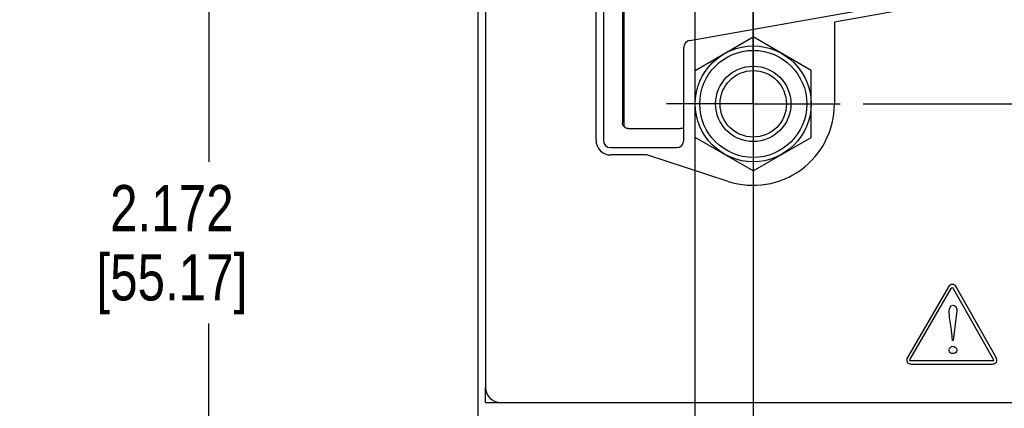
# Model space of a CAD drawing. Header units: inches. Extents: x 0 to 34, y 0 to 22.
# Tile 4 of 30: x 3.2 to 5.9, y 7 to 8. Entities that reach past the tile are written whole.
import ezdxf

# ---------------------------------------------------------------- set-up
doc = ezdxf.new("R2010")
doc.units = ezdxf.units.IN
doc.header["$LTSCALE"] = 1.87
doc.header["$MEASUREMENT"] = 0
doc.linetypes.add('CENTER', pattern=[0.6, 0.375, -0.075, 0.075, -0.075])
doc.layers.get('0').update_dxf_attribs({"linetype": 'CONTINUOUS'})
doc.layers.add('02___PRT_ALL_AXES', color=7, linetype='CONTINUOUS')
doc.layers.add('DIMENSIONS', color=7, linetype='CONTINUOUS')
doc.styles.get("Standard").update_dxf_attribs({"font": 'txt', "width": 0.8})
doc.dimstyles.new('DIMSTYLE_1', dxfattribs={"dimtxt": 0.125, "dimasz": 0.18, "dimexe": 0.125, "dimexo": 0.0625, "dimgap": 0.0625, "dimtad": 0, "dimtih": 1, "dimtoh": 1, "dimdec": 3, "dimlfac": 0.5, "dimzin": 4, "dimdsep": 46, "dimtxsty": 'STANDARD', "dimblk": '_FILLED', "dimblk1": '_FILLED', "dimblk2": '_FILLED', "dimcen": 0.09, "dimadec": 0, "dimazin": 0, "dimtp": 0.001, "dimtm": 0.001, "dimtfac": 1, "dimtdec": 3, "dimtofl": 0, "dimtmove": 0, "dimatfit": 3, "dimldrblk": '_FILLED', "dimfxl": 1, "dimtolj": 1, "dimtzin": 4, "dimarcsym": 0})

# ---------------------------------------------------------------- blocks, each defined once
blk = doc.blocks.new('_FILLED')
at = {"color": 0, "linetype": 'BYBLOCK'}
blk.add_solid([(0, 0), (-1, 0.174), (-1, -0.174)], dxfattribs=at)
blk = doc.blocks.new('*D0')
at = {"layer": 'DIMENSIONS', "color": 2, "linetype": 'CONTINUOUS'}
for p, q in [((5.5306, 11.5845), (6.939, 11.5845)), ((6.814, 11.5845), (6.814, 9.8197)), ((6.814, 7.8049), (6.814, 9.3822)), ((5.5306, 7.8049), (6.939, 7.8049))]:
    blk.add_line(p, q, dxfattribs=at)
at = {"layer": 'DIMENSIONS', "color": 2, "linetype": 'CONTINUOUS', "xscale": 0.18, "yscale": 0.18, "zscale": 0.18}
for p, rotation in [((6.814, 11.5845), 90), ((6.814, 7.8049), 270)]:
    blk.add_blockref('_FILLED', p, dxfattribs=dict(at, rotation=rotation))
at = {"layer": 'DIMENSIONS', "color": 2, "linetype": 'CONTINUOUS', "insert": (6.814, 9.7572), "char_height": 0.125, "width": 0.5, "attachment_point": 2, "line_spacing_factor": 0.9}
blk.add_mtext('1.890\\P[48]', dxfattribs=at)
blk = doc.blocks.new('*D1')
at = {"layer": 'DIMENSIONS', "color": 2, "linetype": 'CONTINUOUS'}
for p, q in [((5.5306, 7.8049), (6.939, 7.8049)), ((6.814, 7.8049), (6.814, 6.5078)), ((6.814, 4.9606), (6.814, 6.0703)), ((6.1265, 4.9606), (6.939, 4.9606))]:
    blk.add_line(p, q, dxfattribs=at)
at = {"layer": 'DIMENSIONS', "color": 2, "linetype": 'CONTINUOUS', "xscale": 0.18, "yscale": 0.18, "zscale": 0.18}
for p, rotation in [((6.814, 7.8049), 90), ((6.814, 4.9606), 270)]:
    blk.add_blockref('_FILLED', p, dxfattribs=dict(at, rotation=rotation))
at = {"layer": 'DIMENSIONS', "color": 2, "linetype": 'CONTINUOUS', "insert": (6.714, 6.4453), "char_height": 0.125, "width": 0.7, "attachment_point": 2, "line_spacing_factor": 0.9}
blk.add_mtext('1.422\\P[36.12]', dxfattribs=at)
blk = doc.blocks.new('*D6')
at = {"layer": 'DIMENSIONS', "color": 2, "linetype": 'CONTINUOUS'}
for p, q in [((5.3713, 9.6947), (3.633, 9.6947)), ((3.758, 9.6947), (3.758, 7.6477)), ((3.758, 5.3506), (3.758, 7.2102)), ((4.8395, 5.3506), (3.633, 5.3506))]:
    blk.add_line(p, q, dxfattribs=at)
at = {"layer": 'DIMENSIONS', "color": 2, "linetype": 'CONTINUOUS', "xscale": 0.18, "yscale": 0.18, "zscale": 0.18}
for p, rotation in [((3.758, 9.6947), 90), ((3.758, 5.3506), 270)]:
    blk.add_blockref('_FILLED', p, dxfattribs=dict(at, rotation=rotation))
at = {"layer": 'DIMENSIONS', "color": 2, "linetype": 'CONTINUOUS', "insert": (3.658, 7.5852), "char_height": 0.125, "width": 0.7, "attachment_point": 2, "line_spacing_factor": 0.9}
blk.add_mtext('2.172\\P[55.17]', dxfattribs=at)
blk = doc.blocks.new('*D8')
at = {"layer": 'DIMENSIONS', "color": 2, "linetype": 'CONTINUOUS'}
for p, q in [((5.2331, 11.522), (5.2331, 4.0856)), ((4.488, 6.288), (4.488, 4.0856)), ((4.488, 4.2106), (4.1082, 4.2106)), ((5.2331, 4.2106), (5.5931, 4.2106))]:
    blk.add_line(p, q, dxfattribs=at)
at = {"layer": 'DIMENSIONS', "color": 2, "linetype": 'CONTINUOUS', "xscale": 0.18, "yscale": 0.18, "zscale": 0.18}
blk.add_blockref('_FILLED', (4.488, 4.2106), dxfattribs=at)
at = {"layer": 'DIMENSIONS', "color": 2, "linetype": 'CONTINUOUS', "xscale": 0.18, "yscale": 0.18, "zscale": 0.18, "rotation": 180}
blk.add_blockref('_FILLED', (5.2331, 4.2106), dxfattribs=at)
at = {"layer": 'DIMENSIONS', "color": 2, "linetype": 'CONTINUOUS', "insert": (3.8457, 4.2731), "char_height": 0.125, "width": 0.6, "attachment_point": 3, "line_spacing_factor": 0.9}
blk.add_mtext('.373\\P[9.46]', dxfattribs=at)
blk = doc.blocks.new('*D9')
at = {"layer": 'DIMENSIONS', "color": 2, "linetype": 'CONTINUOUS'}
for p, q in [((5.2331, 11.522), (5.2331, 3.3356)), ((6.064, 6.288), (6.064, 3.3356)), ((5.2331, 3.4606), (4.8731, 3.4606)), ((6.064, 3.4606), (6.487, 3.4606))]:
    blk.add_line(p, q, dxfattribs=at)
at = {"layer": 'DIMENSIONS', "color": 2, "linetype": 'CONTINUOUS', "xscale": 0.18, "yscale": 0.18, "zscale": 0.18}
blk.add_blockref('_FILLED', (5.2331, 3.4606), dxfattribs=at)
at = {"layer": 'DIMENSIONS', "color": 2, "linetype": 'CONTINUOUS', "xscale": 0.18, "yscale": 0.18, "zscale": 0.18, "rotation": 180}
blk.add_blockref('_FILLED', (6.064, 3.4606), dxfattribs=at)
at = {"layer": 'DIMENSIONS', "color": 2, "linetype": 'CONTINUOUS', "insert": (6.5495, 3.5231), "char_height": 0.125, "width": 0.7, "attachment_point": 1, "line_spacing_factor": 0.9}
blk.add_mtext('.415\\P[10.55]', dxfattribs=at)
blk = doc.blocks.new('*D10')
at = {"layer": 'DIMENSIONS', "color": 2, "linetype": 'CONTINUOUS'}
for p, q in [((4.488, 5.2047), (4.488, 16.1115)), ((5.076, 5.4131), (5.076, 16.1115)), ((4.488, 15.9865), (4.1261, 15.9865)), ((5.076, 15.9865), (5.436, 15.9865))]:
    blk.add_line(p, q, dxfattribs=at)
at = {"layer": 'DIMENSIONS', "color": 2, "linetype": 'CONTINUOUS', "xscale": 0.18, "yscale": 0.18, "zscale": 0.18}
blk.add_blockref('_FILLED', (4.488, 15.9865), dxfattribs=at)
at = {"layer": 'DIMENSIONS', "color": 2, "linetype": 'CONTINUOUS', "xscale": 0.18, "yscale": 0.18, "zscale": 0.18, "rotation": 180}
blk.add_blockref('_FILLED', (5.076, 15.9865), dxfattribs=at)
at = {"layer": 'DIMENSIONS', "color": 2, "linetype": 'CONTINUOUS', "insert": (3.8636, 16.049), "char_height": 0.125, "width": 0.6, "attachment_point": 3, "line_spacing_factor": 0.9}
blk.add_mtext('.294\\P[7.47]', dxfattribs=at)

msp = doc.modelspace()

# ---------------------------------------------------------------- linework, layer by layer
at = {"color": 7, "linetype": 'CONTINUOUS'}
for p, q in [((4.488, 4.9606), (4.488, 15.2365)), ((4.508, 15.1765), (4.508, 7.0365)), ((4.8271, 11.6825), (4.8271, 7.7065)), ((4.8787, 11.6356), (4.8787, 7.7537)), ((4.8827, 8.1652), (4.8827, 7.7436)), ((5.0616, 7.9769), (5.6225, 8.0758)), ((5.0451, 7.7065), (5.0451, 7.9572)), ((4.8787, 7.7715), (4.8827, 7.7715)), ((4.8945, 7.738), (5.0362, 7.738)), ((4.8471, 7.6865), (5.0251, 7.6865)), ((4.548, 6.9965), (6.004, 6.9965))]:
    msp.add_line(p, q, dxfattribs=at)
at = {"color": 40, "linetype": 'CONTINUOUS'}
for p, q in [((5.7621, 7.3094), (5.6508, 7.1181)), ((5.8911, 7.1181), (5.7824, 7.3093)), ((5.6585, 7.1137), (5.7697, 7.3051)), ((5.7748, 7.305), (5.8834, 7.1138)), ((5.7837, 7.2376), (5.7751, 7.1642)), ((5.7725, 7.1642), (5.7709, 7.1849)), ((5.7751, 7.1642), (5.7725, 7.1642)), ((5.8808, 7.1093), (5.661, 7.1093)), ((5.661, 7.1004), (5.8808, 7.1004)), ((4.508, 6.9965), (4.508, 7.0365)), ((4.508, 6.9965), (4.548, 6.9965))]:
    msp.add_line(p, q, dxfattribs=at)
at = {"color": 7, "linetype": 'CONTINUOUS'}
for radius in [0.157, 0.145, 0.102, 0.09]:
    msp.add_circle((5.2331, 7.8049), radius, dxfattribs=at)
for centre, radius, start, end in [((5.0651, 7.9572), 0.02, 100, 180), ((4.8471, 7.7065), 0.02, 180, 270), ((5.0251, 7.7065), 0.02, 270, 360), ((4.548, 7.0365), 0.04, 180, 270)]:
    msp.add_arc(centre, radius, start, end, dxfattribs=at)
for points, knots in [([(4.8825, 7.7435), (4.8818, 7.7443), (4.8797, 7.7474), (4.8787, 7.7511), (4.8787, 7.7537)], [0, 0, 0, 0, 0.295831, 1, 1, 1, 1]), ([(4.8945, 7.738), (4.8919, 7.738), (4.8873, 7.7391), (4.8838, 7.7421), (4.8825, 7.7435)], [0, 0, 0, 0, 0.578619, 1, 1, 1, 1]), ([(5.0452, 7.7408), (5.0447, 7.7405), (5.042, 7.7388), (5.0388, 7.738), (5.0362, 7.738)], [0, 0, 0, 0, 0.182742, 1, 1, 1, 1])]:
    msp.add_open_spline(points, degree=3, knots=knots, dxfattribs=at)
at = {"color": 40, "linetype": 'CONTINUOUS'}
for points in [[(5.7724, 7.3162), (5.7683, 7.3162), (5.7642, 7.313), (5.7621, 7.3094)], [(5.7824, 7.3093), (5.7805, 7.3129), (5.7764, 7.3162), (5.7724, 7.3162)], [(5.7697, 7.3051), (5.7703, 7.3061), (5.7712, 7.3073), (5.7724, 7.3073)], [(5.7724, 7.3073), (5.7735, 7.3073), (5.7742, 7.306), (5.7748, 7.305)], [(5.7638, 7.2439), (5.7638, 7.2502), (5.7674, 7.2599), (5.7737, 7.2599)], [(5.7638, 7.1386), (5.7638, 7.1434), (5.7692, 7.1489), (5.774, 7.1489)], [(5.774, 7.1489), (5.7789, 7.1489), (5.7845, 7.1435), (5.7845, 7.1386)], [(5.6508, 7.1181), (5.6487, 7.1146), (5.648, 7.1094), (5.65, 7.1059)], [(5.65, 7.1059), (5.652, 7.1024), (5.6569, 7.1004), (5.661, 7.1004)], [(5.6577, 7.1103), (5.6571, 7.1113), (5.6579, 7.1127), (5.6585, 7.1137)], [(5.661, 7.1093), (5.6598, 7.1093), (5.6582, 7.1093), (5.6577, 7.1103)], [(5.8841, 7.1103), (5.8835, 7.1093), (5.8819, 7.1093), (5.8808, 7.1093)], [(5.8808, 7.1004), (5.8848, 7.1004), (5.8897, 7.1024), (5.8917, 7.1059)], [(5.8834, 7.1138), (5.884, 7.1128), (5.8848, 7.1113), (5.8841, 7.1103)], [(5.8917, 7.1059), (5.8938, 7.1094), (5.8931, 7.1146), (5.8911, 7.1181)]]:
    msp.add_open_spline(points, degree=3, dxfattribs=at)
for points, knots in [([(5.7737, 7.2599), (5.7774, 7.2599), (5.7862, 7.2526), (5.7844, 7.2428), (5.7837, 7.2376)], [0, 0, 0, 0, 0.411883, 1, 1, 1, 1]), ([(5.7709, 7.1849), (5.7705, 7.1895), (5.7681, 7.2091), (5.7638, 7.2287), (5.7638, 7.2439)], [0, 0, 0, 0, 0.231611, 1, 1, 1, 1]), ([(5.774, 7.1288), (5.7705, 7.1288), (5.7647, 7.1317), (5.7638, 7.137), (5.7638, 7.1386)], [0, 0, 0, 0, 0.690703, 1, 1, 1, 1]), ([(5.7845, 7.1386), (5.7845, 7.1371), (5.7835, 7.1318), (5.7776, 7.1288), (5.774, 7.1288)], [0, 0, 0, 0, 0.295352, 1, 1, 1, 1])]:
    msp.add_open_spline(points, degree=3, knots=knots, dxfattribs=at)
at = {"layer": '02___PRT_ALL_AXES', "color": 7, "linetype": 'CONTINUOUS'}
for p, q in [((4.8071, 7.7065), (4.8071, 11.6825)), ((5.626, 8.0571), (5.4531, 8.0266)), ((5.4531, 8.0266), (5.4531, 7.8045)), ((5.0761, 7.8956), (5.2331, 7.9862)), ((5.3901, 7.8956), (5.2331, 7.9862)), ((5.0761, 7.7143), (5.0761, 7.8956)), ((5.3901, 7.7143), (5.3901, 7.8956)), ((5.2331, 7.6236), (5.0761, 7.7143)), ((5.2331, 7.6236), (5.3901, 7.7143)), ((4.9444, 7.6665), (4.8471, 7.6665)), ((5.1655, 7.5951), (4.9444, 7.6665))]:
    msp.add_line(p, q, dxfattribs=at)
at = {"layer": '02___PRT_ALL_AXES', "color": 7, "linetype": 'CENTER'}
for q in [(5.2331, 9.5936), (4.9981, 7.8049), (5.4681, 7.8049), (5.2331, 7.5699)]:
    msp.add_line((5.2331, 7.8049), q, dxfattribs=at)
at = {"layer": '02___PRT_ALL_AXES', "color": 7, "linetype": 'CONTINUOUS'}
for centre, radius, start, end in [((5.2331, 7.8045), 0.22, 252.113, 360), ((4.8471, 7.7065), 0.04, 180, 270)]:
    msp.add_arc(centre, radius, start, end, dxfattribs=at)

# ---------------------------------------------------------------- dimensions: what is measured, and where the dimension line sits
at = {"layer": 'DIMENSIONS', "color": 2, "linetype": 'CONTINUOUS'}
for base, p1, p2, picture, middle in [((5.076, 15.9865), (4.488, 5.1422), (5.076, 5.3506), '*D10', (3.7636, 15.8927)), ((5.2331, 4.2106), (4.488, 6.3505), (5.2331, 11.5845), '*D8', (3.7457, 4.1169)), ((6.064, 3.4606), (5.2331, 11.5845), (6.064, 6.3505), '*D9', (6.8995, 3.3669))]:
    dim = msp.add_linear_dim(base=base, p1=p1, p2=p2, dimstyle='DIMSTYLE_1', dxfattribs=at)
    dim.commit()
    dim.dimension.update_dxf_attribs({"geometry": picture, "text_midpoint": middle, "dimtype": 160})
for base, p1, p2, angle, picture, middle in [((6.814, 7.8049), (5.4681, 11.5845), (5.4681, 7.8049), 270, '*D0', (6.814, 9.6009)), ((3.758, 9.6947), (4.902, 5.3506), (5.4338, 9.6947), 90, '*D6', (3.758, 7.4289)), ((6.814, 4.9606), (5.4681, 7.8049), (6.064, 4.9606), 270, '*D1', (6.814, 6.289))]:
    dim = msp.add_linear_dim(base=base, p1=p1, p2=p2, angle=angle, dimstyle='DIMSTYLE_1', dxfattribs=at)
    dim.commit()
    dim.dimension.update_dxf_attribs({"geometry": picture, "text_midpoint": middle, "dimtype": 160})

doc.saveas('drawing.dxf')
